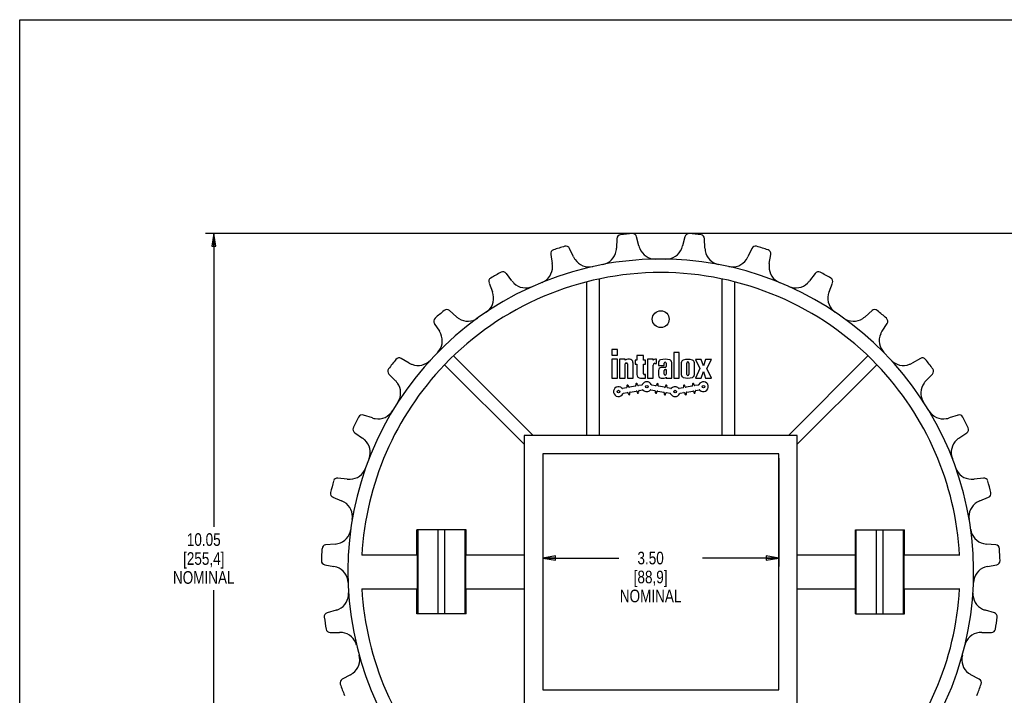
# Model space of a CAD drawing. Header units: inches. Extents: x 0 to 22, y 0 to 17.
# Tile 2 of 6: x 0 to 14.6, y 7 to 17. Entities that reach past the tile are written whole.
import ezdxf

# ---------------------------------------------------------------- set-up
doc = ezdxf.new("R2010")
doc.units = ezdxf.units.IN
doc.header["$LTSCALE"] = 1.21
doc.header["$MEASUREMENT"] = 0
doc.layers.get('0').update_dxf_attribs({"linetype": 'CONTINUOUS'})
doc.layers.add('ALL_FEATURES', color=7, linetype='CONTINUOUS')
doc.styles.get("Standard").update_dxf_attribs({"font": 'txt', "width": 0.8})
doc.dimstyles.new('DIMSTYLE_1', dxfattribs={"dimtxt": 0.1875, "dimasz": 0.1875, "dimexe": 0.18, "dimexo": 0.0625, "dimgap": 0.09, "dimtad": 0, "dimtih": 1, "dimtoh": 1, "dimzin": 4, "dimdsep": 46, "dimtxsty": 'STANDARD', "dimblk": 'CLOSED', "dimblk1": 'CLOSED', "dimblk2": 'CLOSED', "dimcen": 0.09, "dimadec": 0, "dimazin": 0, "dimtp": 0.01, "dimtm": 0.01, "dimtfac": 1, "dimtofl": 0, "dimtmove": 0, "dimatfit": 3, "dimldrblk": 'CLOSED', "dimfxl": 1, "dimtolj": 1, "dimtzin": 4, "dimarcsym": 0})

# ---------------------------------------------------------------- blocks, each defined once
blk = doc.blocks.new('_CLOSED')
at = {"color": 0, "linetype": 'BYBLOCK'}
for p, q in [((0, 0), (-1, 0.167)), ((-1, 0.167), (-1, -0.167)), ((-1, -0.167), (0, 0)), ((-1, 0), (0, 0))]:
    blk.add_line(p, q, dxfattribs=at)
blk = doc.blocks.new('*D0')
at = {"color": 3, "linetype": 'CONTINUOUS'}
for p, q in [((7.758, 10.495), (7.758, 8.887)), ((11.258, 10.495), (11.258, 8.887)), ((7.758, 9.012), (8.889, 9.012)), ((11.258, 9.012), (10.127, 9.012))]:
    blk.add_line(p, q, dxfattribs=at)
at = {"color": 3, "linetype": 'CONTINUOUS', "xscale": 0.1875, "yscale": 0.1875, "zscale": 0.1875, "rotation": 180}
blk.add_blockref('_CLOSED', (7.758, 9.012), dxfattribs=at)
at = {"color": 3, "linetype": 'CONTINUOUS', "xscale": 0.1875, "yscale": 0.1875, "zscale": 0.1875}
blk.add_blockref('_CLOSED', (11.258, 9.012), dxfattribs=at)
at = {"color": 3, "linetype": 'CONTINUOUS', "insert": (9.358, 9.106), "char_height": 0.1875, "width": 1.05, "attachment_point": 2, "line_spacing_factor": 0.9}
blk.add_mtext('3.50\\P[88,9]\\PNOMINAL', dxfattribs=at)
blk = doc.blocks.new('*D2')
at = {"color": 3, "linetype": 'CONTINUOUS'}
for p, q in [((17.057, 13.826), (2.755, 13.826)), ((2.88, 13.826), (2.88, 9.473)), ((2.88, 3.771), (2.88, 8.536)), ((17.064, 3.771), (2.755, 3.771))]:
    blk.add_line(p, q, dxfattribs=at)
at = {"color": 3, "linetype": 'CONTINUOUS', "xscale": 0.1875, "yscale": 0.1875, "zscale": 0.1875}
for p, rotation in [((2.88, 13.826), 90), ((2.88, 3.771), 270)]:
    blk.add_blockref('_CLOSED', p, dxfattribs=dict(at, rotation=rotation))
at = {"color": 3, "linetype": 'CONTINUOUS', "insert": (2.73, 9.38), "char_height": 0.1875, "width": 1.05, "attachment_point": 2, "line_spacing_factor": 0.9}
blk.add_mtext('10.05\\P[255,4]\\PNOMINAL', dxfattribs=at)

msp = doc.modelspace()

# ---------------------------------------------------------------- linework, layer by layer
at = {"color": 7, "linetype": 'CONTINUOUS'}
for p, q in [((0, 0), (0, 17)), ((0, 17), (22, 17)), ((9.866, 13.78), (9.833, 13.646)), ((10.164, 13.612), (10.159, 13.751)), ((8.216, 13.481), (8.157, 13.607)), ((10.86, 13.607), (10.8, 13.481)), ((7.876, 13.518), (7.899, 13.381)), ((11.118, 13.381), (11.141, 13.518)), ((7.302, 13.125), (7.218, 13.236)), ((11.798, 13.236), (11.714, 13.125)), ((6.961, 13.093), (7.011, 12.964)), ((12.005, 12.964), (12.055, 13.093)), ((6.478, 12.593), (6.374, 12.685)), ((12.643, 12.685), (12.538, 12.593)), ((6.15, 12.493), (6.225, 12.376)), ((12.791, 12.376), (12.866, 12.493)), ((8.783, 12.106), (8.783, 12.022)), ((8.867, 12.106), (8.783, 12.106)), ((8.783, 12.022), (8.867, 12.022)), ((8.867, 12.022), (8.867, 12.106)), ((9.155, 12.018), (9.155, 11.946)), ((9.253, 12.018), (9.155, 12.018)), ((9.253, 11.946), (9.253, 12.018)), ((9.701, 12.06), (9.701, 11.682)), ((9.783, 12.06), (9.701, 12.06)), ((9.783, 11.682), (9.783, 12.06)), ((5.778, 11.905), (5.657, 11.974)), ((8.783, 11.962), (8.783, 11.682)), ((8.867, 11.962), (8.783, 11.962)), ((8.867, 11.682), (8.867, 11.962)), ((8.898, 11.962), (8.898, 11.682)), ((8.982, 11.962), (8.898, 11.962)), ((8.982, 11.947), (8.982, 11.962)), ((8.982, 11.682), (8.982, 11.892)), ((8.996, 11.906), (8.999, 11.906)), ((9.013, 11.892), (9.013, 11.682)), ((9.046, 11.962), (9.018, 11.962)), ((9.097, 11.682), (9.097, 11.912)), ((9.127, 11.946), (9.127, 11.89)), ((9.155, 11.946), (9.127, 11.946)), ((9.127, 11.89), (9.155, 11.89)), ((9.155, 11.89), (9.155, 11.733)), ((9.281, 11.946), (9.253, 11.946)), ((9.253, 11.747), (9.253, 11.89)), ((9.253, 11.89), (9.281, 11.89)), ((9.281, 11.89), (9.281, 11.946)), ((9.312, 11.962), (9.312, 11.682)), ((9.396, 11.962), (9.312, 11.962)), ((9.396, 11.949), (9.396, 11.962)), ((9.396, 11.682), (9.396, 11.876)), ((9.421, 11.901), (9.444, 11.901)), ((9.444, 11.962), (9.43, 11.962)), ((9.444, 11.901), (9.444, 11.962)), ((9.475, 11.912), (9.475, 11.87)), ((9.475, 11.87), (9.557, 11.87)), ((9.573, 11.839), (9.517, 11.839)), ((9.557, 11.87), (9.557, 11.905)), ((9.588, 11.905), (9.588, 11.855)), ((9.671, 11.682), (9.671, 11.912)), ((9.813, 11.909), (9.813, 11.733)), ((9.895, 11.736), (9.895, 11.906)), ((9.925, 11.906), (9.925, 11.736)), ((10.007, 11.733), (10.007, 11.909)), ((10.023, 11.96), (10.09, 11.822)), ((10.11, 11.96), (10.023, 11.96)), ((10.141, 11.862), (10.11, 11.96)), ((10.172, 11.96), (10.141, 11.862)), ((10.259, 11.96), (10.172, 11.96)), ((10.192, 11.822), (10.259, 11.96)), ((13.359, 11.974), (13.238, 11.905)), ((5.477, 11.741), (5.574, 11.642)), ((9.281, 11.733), (9.267, 11.733)), ((9.281, 11.682), (9.281, 11.733)), ((9.475, 11.797), (9.475, 11.724)), ((9.559, 11.738), (9.559, 11.797)), ((9.573, 11.811), (9.589, 11.811)), ((9.575, 11.724), (9.573, 11.724)), ((9.589, 11.811), (9.589, 11.738)), ((9.589, 11.694), (9.589, 11.682)), ((10.09, 11.822), (10.023, 11.682)), ((10.11, 11.682), (10.141, 11.78)), ((10.141, 11.78), (10.172, 11.682)), ((10.259, 11.682), (10.192, 11.822)), ((13.442, 11.642), (13.539, 11.741)), ((8.783, 11.682), (8.867, 11.682)), ((8.898, 11.682), (8.982, 11.682)), ((9, 11.539), (8.943, 11.529)), ((9.006, 11.566), (9.009, 11.552)), ((9.013, 11.682), (9.097, 11.682)), ((9.031, 11.556), (9.028, 11.569)), ((9.132, 11.562), (9.044, 11.547)), ((9.139, 11.589), (9.141, 11.575)), ((9.163, 11.579), (9.161, 11.593)), ((9.226, 11.579), (9.176, 11.57)), ((9.206, 11.682), (9.281, 11.682)), ((9.312, 11.682), (9.396, 11.682)), ((9.432, 11.569), (9.375, 11.579)), ((9.448, 11.592), (9.445, 11.578)), ((9.467, 11.574), (9.47, 11.588)), ((9.565, 11.545), (9.476, 11.561)), ((9.517, 11.682), (9.561, 11.682)), ((9.58, 11.568), (9.578, 11.554)), ((9.589, 11.682), (9.671, 11.682)), ((9.6, 11.551), (9.602, 11.564)), ((9.659, 11.529), (9.609, 11.538)), ((9.701, 11.682), (9.783, 11.682)), ((9.84, 11.539), (9.783, 11.529)), ((9.846, 11.566), (9.849, 11.552)), ((9.871, 11.556), (9.868, 11.569)), ((9.972, 11.562), (9.884, 11.547)), ((9.979, 11.589), (9.981, 11.575)), ((10.003, 11.579), (10.001, 11.593)), ((10.066, 11.579), (10.016, 11.57)), ((10.023, 11.682), (10.11, 11.682)), ((10.172, 11.682), (10.259, 11.682)), ((8.955, 11.457), (9.012, 11.467)), ((9.025, 11.458), (9.028, 11.444)), ((9.05, 11.448), (9.047, 11.462)), ((9.056, 11.475), (9.145, 11.49)), ((9.158, 11.481), (9.16, 11.468)), ((9.182, 11.471), (9.18, 11.485)), ((9.189, 11.498), (9.239, 11.507)), ((9.363, 11.507), (9.42, 11.497)), ((9.429, 11.484), (9.426, 11.47)), ((9.448, 11.466), (9.451, 11.48)), ((9.464, 11.489), (9.552, 11.474)), ((9.561, 11.461), (9.559, 11.447)), ((9.581, 11.443), (9.583, 11.457)), ((9.596, 11.466), (9.646, 11.457)), ((9.795, 11.457), (9.852, 11.467)), ((9.865, 11.458), (9.868, 11.444)), ((9.89, 11.448), (9.887, 11.462)), ((9.896, 11.475), (9.985, 11.49)), ((9.998, 11.481), (10, 11.468)), ((10.022, 11.471), (10.02, 11.485)), ((10.029, 11.498), (10.079, 11.507)), ((5.231, 11.091), (5.099, 11.134)), ((13.918, 11.134), (13.786, 11.091)), ((4.969, 10.87), (5.084, 10.792)), ((13.932, 10.792), (14.047, 10.87)), ((4.859, 10.183), (4.721, 10.199)), ((14.296, 10.199), (14.158, 10.183)), ((4.647, 9.914), (4.775, 9.861)), ((14.241, 9.861), (14.37, 9.914)), ((4.677, 9.219), (4.538, 9.207)), ((14.478, 9.207), (14.34, 9.219)), ((4.524, 8.913), (4.66, 8.887)), ((14.356, 8.887), (14.493, 8.913)), ((4.693, 8.238), (4.56, 8.198)), ((14.457, 8.198), (14.324, 8.238)), ((4.604, 7.907), (4.743, 7.909)), ((14.273, 7.909), (14.412, 7.907)), ((4.906, 7.28), (4.784, 7.215)), ((14.233, 7.215), (14.11, 7.28))]:
    msp.add_line(p, q, dxfattribs=at)
for centre in [(9.301, 11.555), (10.141, 11.555), (8.881, 11.481), (9.721, 11.481)]:
    msp.add_circle(centre, 0.0196, dxfattribs=at)
for centre, radius, start, end in [((9.924, 13.766), 0.06, 85.2054, 166.2795), ((9.508, 8.807), 5.036, 83.1817, 85.2054), ((10.099, 13.748), 0.06, 2.1075, 83.1817), ((7.935, 13.528), 0.06, 108.4312, 189.5054), ((9.508, 8.807), 5.036, 106.4075, 108.4312), ((8.103, 13.581), 0.06, 25.3334, 106.4075), ((9.588, 13.698), 0.25, 269.0674, 337.9442), ((9.541, 13.717), 0.3, 337.9442, 346.2795), ((10.464, 13.623), 0.3, 182.1075, 190.4429), ((10.914, 13.581), 0.06, 73.5925, 154.6666), ((9.508, 8.807), 5.036, 71.5688, 73.5925), ((11.081, 13.528), 0.06, 350.4946, 71.5688), ((9.508, 8.807), 4.641, 100.6803, 90.9326), ((8.487, 13.609), 0.3, 205.3334, 213.6687), ((8.446, 13.582), 0.25, 213.6687, 282.5456), ((10.415, 13.614), 0.25, 190.4429, 259.3197), ((10.571, 13.582), 0.25, 257.4544, 326.3313), ((10.529, 13.609), 0.3, 326.3313, 334.6666), ((7.653, 13.333), 0.25, 292.2932, 1.17), ((7.603, 13.332), 0.3, 1.17, 9.5054), ((11.414, 13.332), 0.3, 170.4946, 178.83), ((11.364, 13.333), 0.25, 178.83, 247.7068), ((7.017, 13.115), 0.06, 120.0441, 201.1183), ((9.508, 8.807), 5.036, 118.0204, 120.0441), ((7.17, 13.2), 0.06, 36.9463, 118.0204), ((11.846, 13.2), 0.06, 61.9796, 143.0537), ((9.508, 8.807), 5.036, 59.9559, 61.9796), ((12, 13.115), 0.06, 338.8817, 59.9559), ((7.542, 13.306), 0.3, 216.9463, 225.2816), ((7.506, 13.27), 0.25, 225.2816, 294.1585), ((11.51, 13.27), 0.25, 245.8415, 314.7184), ((11.475, 13.306), 0.3, 314.7184, 323.0537), ((6.78, 12.867), 0.25, 303.9061, 12.7829), ((6.731, 12.856), 0.3, 12.7829, 21.1183), ((12.237, 12.867), 0.25, 167.2171, 236.0939), ((12.285, 12.856), 0.3, 158.8817, 167.2171), ((6.201, 12.525), 0.06, 131.657, 212.7312), ((9.508, 8.807), 5.036, 129.6333, 131.657), ((6.334, 12.64), 0.06, 48.5592, 129.6333), ((6.676, 12.818), 0.3, 228.5592, 236.8945), ((6.649, 12.776), 0.25, 236.8945, 305.7714), ((12.367, 12.776), 0.25, 234.2286, 303.1055), ((12.34, 12.818), 0.3, 303.1055, 311.4408), ((12.682, 12.64), 0.06, 50.3667, 131.4408), ((9.508, 8.807), 5.036, 48.343, 50.3667), ((12.816, 12.525), 0.06, 327.2688, 48.343), ((6.018, 12.235), 0.25, 315.519, 24.3958), ((5.973, 12.214), 0.3, 24.3958, 32.7312), ((12.998, 12.235), 0.25, 155.6042, 224.481), ((13.043, 12.214), 0.3, 147.2688, 155.6042), ((5.628, 11.922), 0.06, 60.1721, 141.2462), ((13.389, 11.922), 0.06, 38.7538, 119.8279), ((9.508, 8.807), 4.441, 136.2096, 176.773), ((9.508, 8.807), 5.036, 141.2462, 143.2699), ((5.927, 12.166), 0.3, 240.1721, 248.5074), ((5.909, 12.119), 0.25, 248.5074, 317.3843), ((9.018, 11.912), 0.0504, 90, 136.2383), ((8.996, 11.892), 0.014, 90, 180), ((8.999, 11.892), 0.014, 0, 90), ((9.046, 11.912), 0.0504, 0, 90), ((9.43, 11.912), 0.0504, 90, 132.7486), ((9.421, 11.876), 0.0252, 90, 180), ((9.517, 11.912), 0.042, 107.9202, 180), ((9.517, 11.797), 0.042, 90, 180), ((9.573, 11.738), 0.224, 72.0798, 107.9202), ((9.573, 11.905), 0.0154, 0, 180), ((9.573, 11.855), 0.0154, 270, 360), ((9.629, 11.912), 0.042, 0, 72.0798), ((9.855, 11.909), 0.042, 107.4576, 180), ((9.91, 11.736), 0.224, 72.5424, 107.4576), ((9.91, 11.906), 0.0154, 0, 180), ((9.965, 11.909), 0.042, 0, 72.5424), ((9.508, 8.807), 4.441, 3.227, 43.7904), ((13.108, 12.119), 0.25, 222.6157, 291.4926), ((13.089, 12.166), 0.3, 291.4926, 299.8279), ((9.508, 8.807), 5.036, 36.7301, 38.7538), ((5.52, 11.783), 0.06, 143.2699, 224.3441), ((9.206, 11.733), 0.0504, 180, 270), ((9.267, 11.747), 0.014, 180, 270), ((9.517, 11.724), 0.042, 180, 270), ((9.573, 11.797), 0.014, 90, 180), ((9.573, 11.738), 0.014, 180, 270), ((9.561, 11.724), 0.042, 270, 312.8334), ((9.575, 11.738), 0.014, 270, 360), ((9.855, 11.733), 0.042, 180, 252.5424), ((9.91, 11.906), 0.224, 252.5424, 287.4576), ((9.91, 11.736), 0.0154, 180, 360), ((9.965, 11.733), 0.042, 287.4576, 360), ((13.496, 11.783), 0.06, 315.6559, 36.7301), ((5.36, 11.433), 0.3, 36.0087, 44.3441), ((5.4, 11.462), 0.25, 327.1319, 36.0087), ((8.881, 11.481), 0.0728, 44.5181, 335.4819), ((8.998, 11.55), 0.0112, 280, 10), ((9.017, 11.567), 0.0112, 10, 190), ((9.042, 11.558), 0.0112, 190, 280), ((9.13, 11.573), 0.0112, 280, 10), ((9.15, 11.591), 0.0112, 10, 190), ((9.174, 11.581), 0.0112, 190, 280), ((9.225, 11.59), 0.0112, 280, 335.4819), ((9.301, 11.555), 0.0728, 24.5181, 155.4819), ((9.377, 11.59), 0.0112, 204.5181, 260), ((9.434, 11.58), 0.0112, 260, 350), ((9.459, 11.59), 0.0112, 350, 170), ((9.478, 11.572), 0.0112, 170, 260), ((9.567, 11.556), 0.0112, 260, 350), ((9.591, 11.566), 0.0112, 350, 170), ((9.611, 11.549), 0.0112, 170, 260), ((9.721, 11.481), 0.0728, 44.5181, 135.4819), ((9.838, 11.55), 0.0112, 280, 10), ((9.857, 11.567), 0.0112, 10, 190), ((9.882, 11.558), 0.0112, 190, 280), ((9.97, 11.573), 0.0112, 280, 10), ((9.99, 11.591), 0.0112, 10, 190), ((10.014, 11.581), 0.0112, 190, 280), ((10.065, 11.59), 0.0112, 280, 335.4819), ((10.141, 11.555), 0.0728, 224.5181, 155.4819), ((13.616, 11.462), 0.25, 143.9913, 212.8681), ((13.657, 11.433), 0.3, 135.6559, 143.9913), ((8.941, 11.54), 0.0112, 224.5181, 280), ((8.957, 11.446), 0.0112, 100, 155.4819), ((9.014, 11.456), 0.0112, 10, 100), ((9.039, 11.446), 0.0112, 190, 10), ((9.058, 11.464), 0.0112, 100, 190), ((9.147, 11.479), 0.0112, 10, 100), ((9.171, 11.469), 0.0112, 190, 10), ((9.191, 11.487), 0.0112, 100, 190), ((9.241, 11.496), 0.0112, 44.5181, 100), ((9.301, 11.555), 0.0728, 224.5181, 315.4819), ((9.361, 11.496), 0.0112, 80, 135.4819), ((9.418, 11.486), 0.0112, 350, 80), ((9.437, 11.468), 0.0112, 170, 350), ((9.462, 11.478), 0.0112, 80, 170), ((9.55, 11.463), 0.0112, 350, 80), ((9.57, 11.445), 0.0112, 170, 350), ((9.594, 11.455), 0.0112, 80, 170), ((9.645, 11.446), 0.0112, 24.5181, 80), ((9.721, 11.481), 0.0728, 204.5181, 335.4819), ((9.661, 11.54), 0.0112, 260, 315.4819), ((9.781, 11.54), 0.0112, 224.5181, 280), ((9.797, 11.446), 0.0112, 100, 155.4819), ((9.854, 11.456), 0.0112, 10, 100), ((9.879, 11.446), 0.0112, 190, 10), ((9.898, 11.464), 0.0112, 100, 190), ((9.987, 11.479), 0.0112, 10, 100), ((10.011, 11.469), 0.0112, 190, 10), ((10.031, 11.487), 0.0112, 100, 190), ((10.081, 11.496), 0.0112, 44.5181, 100), ((9.508, 8.807), 5.036, 152.8591, 154.8828), ((5.08, 11.077), 0.06, 71.785, 152.8591), ((5.316, 11.327), 0.25, 260.1203, 328.9972), ((13.701, 11.327), 0.25, 211.0028, 279.8797), ((13.936, 11.077), 0.06, 27.1409, 108.215), ((9.508, 8.807), 5.036, 25.1172, 27.1409), ((5.324, 11.376), 0.3, 251.785, 260.1203), ((13.692, 11.376), 0.3, 279.8797, 288.215), ((5.003, 10.92), 0.06, 154.8828, 235.957), ((14.014, 10.92), 0.06, 304.043, 25.1172), ((4.916, 10.544), 0.3, 47.6216, 55.957), ((4.95, 10.581), 0.25, 338.7448, 47.6216), ((14.067, 10.581), 0.25, 132.3784, 201.2552), ((14.1, 10.544), 0.3, 124.043, 132.3784), ((4.895, 10.431), 0.25, 271.7332, 340.6101), ((14.122, 10.431), 0.25, 199.3899, 268.2668), ((9.508, 8.807), 5.036, 164.472, 166.4957), ((4.714, 10.14), 0.06, 83.3979, 164.472), ((4.893, 10.481), 0.3, 263.3979, 271.7332), ((14.123, 10.481), 0.3, 268.2668, 276.6021), ((14.303, 10.14), 0.06, 15.528, 96.6021), ((9.508, 8.807), 5.036, 13.5043, 15.528), ((4.67, 9.969), 0.06, 166.4957, 247.5699), ((14.347, 9.969), 0.06, 292.4301, 13.5043), ((4.661, 9.584), 0.3, 59.2345, 67.5699), ((4.686, 9.627), 0.25, 350.3577, 59.2345), ((14.33, 9.627), 0.25, 120.7655, 189.6423), ((14.356, 9.584), 0.3, 112.4301, 120.7655), ((4.662, 9.469), 0.25, 283.3461, 352.223), ((14.354, 9.469), 0.25, 187.777, 256.6539), ((4.544, 9.147), 0.06, 95.0108, 176.0849), ((4.651, 9.518), 0.3, 275.0108, 283.3461), ((14.366, 9.518), 0.3, 256.6539, 264.9892), ((14.473, 9.147), 0.06, 3.9151, 84.9892), ((9.508, 8.807), 5.036, 176.0849, 178.1086), ((9.508, 8.807), 5.036, 1.8914, 3.9151), ((4.535, 8.972), 0.06, 178.1086, 259.1828), ((14.482, 8.972), 0.06, 280.8172, 1.8914), ((4.604, 8.592), 0.3, 70.8475, 79.1828), ((4.62, 8.639), 0.25, 1.9706, 70.8475), ((14.396, 8.639), 0.25, 109.1525, 178.0294), ((14.413, 8.592), 0.3, 100.8172, 109.1525), ((4.628, 8.48), 0.25, 294.959, 3.8359), ((9.508, 8.807), 4.441, 183.227, 223.7904), ((9.508, 8.807), 4.441, 316.2096, 356.773), ((14.388, 8.48), 0.25, 176.1641, 245.041), ((4.577, 8.141), 0.06, 106.6237, 187.6978), ((4.607, 8.526), 0.3, 286.6237, 294.959), ((14.409, 8.526), 0.3, 245.041, 253.3763), ((14.439, 8.141), 0.06, 352.3022, 73.3763), ((9.508, 8.807), 5.036, 187.6978, 189.7215), ((9.508, 8.807), 5.036, 350.2785, 352.3022), ((4.604, 7.967), 0.06, 189.7215, 270.7957), ((4.747, 7.609), 0.3, 82.4604, 90.7957), ((4.754, 7.659), 0.25, 13.5835, 82.4604), ((14.262, 7.659), 0.25, 97.5396, 166.4165), ((14.269, 7.609), 0.3, 89.2043, 97.5396), ((14.413, 7.967), 0.06, 269.2043, 350.2785), ((4.794, 7.505), 0.25, 306.5719, 15.4488), ((14.223, 7.505), 0.25, 164.5512, 233.4281), ((4.764, 7.545), 0.3, 298.2366, 306.5719), ((14.252, 7.545), 0.3, 233.4281, 241.7634), ((4.812, 7.162), 0.06, 118.2366, 199.3108), ((14.204, 7.162), 0.06, 340.6892, 61.7634), ((9.508, 8.807), 5.036, 199.3108, 201.3344), ((9.508, 8.807), 5.036, 338.6656, 340.6892)]:
    msp.add_arc(centre, radius, start, end, dxfattribs=at)
at = {"layer": 'ALL_FEATURES', "color": 7, "linetype": 'CONTINUOUS'}
for p, q in [((8.857, 13.751), (8.852, 13.612)), ((9.183, 13.646), (9.151, 13.78)), ((8.602, 10.832), (8.602, 13.155)), ((10.414, 13.155), (10.414, 10.832)), ((8.414, 10.832), (8.414, 13.112)), ((10.602, 13.112), (10.602, 10.832)), ((6.435, 12.013), (7.616, 10.832)), ((11.401, 10.832), (12.581, 12.013)), ((7.483, 10.7), (6.302, 11.881)), ((12.714, 11.881), (11.533, 10.7)), ((7.483, 10.832), (7.483, 6.782)), ((11.533, 10.832), (7.483, 10.832)), ((11.533, 6.782), (11.533, 10.832)), ((7.758, 10.557), (7.758, 7.057)), ((11.258, 10.557), (7.758, 10.557)), ((11.258, 7.057), (11.258, 10.557)), ((5.892, 9.057), (5.892, 9.432)), ((6.624, 9.432), (5.892, 9.432)), ((5.908, 8.182), (5.908, 9.432)), ((6.208, 8.182), (6.208, 9.432)), ((6.308, 8.182), (6.308, 9.432)), ((6.608, 8.182), (6.608, 9.432)), ((6.624, 9.057), (6.624, 9.432)), ((12.395, 9.432), (13.122, 9.432)), ((12.395, 9.057), (12.395, 9.432)), ((12.408, 8.182), (12.408, 9.432)), ((12.708, 8.182), (12.708, 9.432)), ((12.808, 8.182), (12.808, 9.432)), ((13.108, 8.182), (13.108, 9.432)), ((13.122, 9.057), (13.122, 9.432)), ((5.899, 9.057), (5.074, 9.057)), ((5.899, 8.557), (5.899, 9.057)), ((6.618, 8.557), (6.618, 9.057)), ((7.483, 9.057), (6.618, 9.057)), ((12.399, 9.057), (11.533, 9.057)), ((12.399, 8.557), (12.399, 9.057)), ((13.942, 9.057), (13.118, 9.057)), ((13.118, 8.557), (13.118, 9.057)), ((5.074, 8.557), (5.899, 8.557)), ((5.892, 8.182), (5.892, 8.557)), ((6.618, 8.557), (7.483, 8.557)), ((6.624, 8.182), (6.624, 8.557)), ((11.533, 8.557), (12.399, 8.557)), ((12.395, 8.182), (12.395, 8.557)), ((13.118, 8.557), (13.942, 8.557)), ((13.122, 8.182), (13.122, 8.557)), ((6.624, 8.182), (5.892, 8.182)), ((12.395, 8.182), (13.122, 8.182)), ((7.758, 7.057), (11.258, 7.057))]:
    msp.add_line(p, q, dxfattribs=at)
msp.add_circle((9.508, 12.557), 0.125, dxfattribs=at)
for centre, radius, start, end in [((8.917, 13.748), 0.06, 96.8183, 177.8925), ((9.508, 8.807), 5.036, 94.7946, 96.8183), ((9.092, 13.766), 0.06, 13.7205, 94.7946), ((8.553, 13.623), 0.3, 349.5571, 357.8925), ((9.475, 13.717), 0.3, 193.7205, 202.0558), ((9.429, 13.698), 0.25, 202.0558, 270.9326), ((8.602, 13.614), 0.25, 280.6803, 349.5571), ((9.508, 8.807), 4.641, 90.9326, 100.6803), ((9.508, 8.807), 4.441, 43.7904, 136.2096)]:
    msp.add_arc(centre, radius, start, end, dxfattribs=at)

# ---------------------------------------------------------------- dimensions: what is measured, and where the dimension line sits
at = {"color": 3, "linetype": 'CONTINUOUS'}
dim = msp.add_linear_dim(base=(2.8803, 3.7714), p1=(17.0574, 13.8261), p2=(17.0645, 3.7714), angle=270, text='<>\\PNOMINAL', dimstyle='DIMSTYLE_1', dxfattribs=at)
dim.commit()
dim.dimension.update_dxf_attribs({"geometry": '*D2', "text_midpoint": (2.5803, 9.0045), "dimtype": 160})
dim = msp.add_linear_dim(base=(11.258, 9.012), p1=(7.758, 10.495), p2=(11.258, 10.495), text='<>\\PNOMINAL', dimstyle='DIMSTYLE_1', dxfattribs=at)
dim.commit()
dim.dimension.update_dxf_attribs({"geometry": '*D0', "text_midpoint": (9.171, 8.731), "dimtype": 160})

doc.saveas('drawing.dxf')
